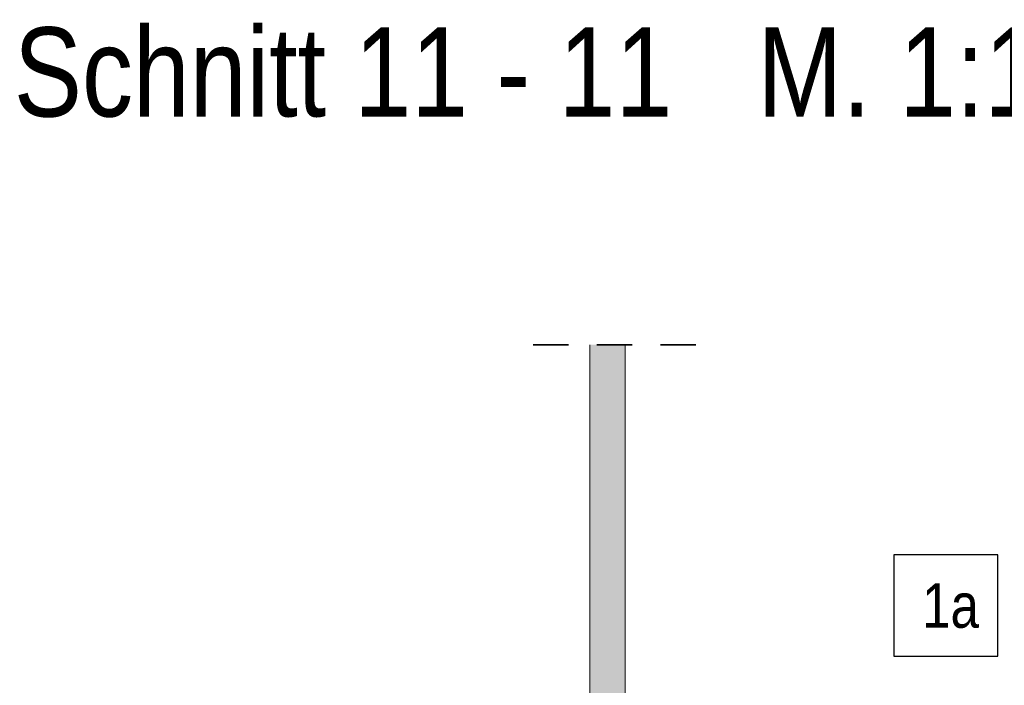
# Model space of a CAD drawing. Header units: millimetres. Extents: x 0 to 91, y -53.4 to 42.
# Tile 81 of 180: x 67.6 to 71.1, y -36.8 to -34.4. Entities that reach past the tile are written whole.
import ezdxf

# ---------------------------------------------------------------- set-up
doc = ezdxf.new("R2010")
doc.units = ezdxf.units.MM
doc.linetypes.add('HIDDEN', pattern=[0.375, 0.25, -0.125])
doc.layers.add('Achsen', color=7, linetype='Continuous', lineweight=20)
doc.layers.add('Schraffuren', color=7, linetype='Continuous', lineweight=20)
doc.styles.add('Arial Narrow', font='ARIALN.TTF')

msp = doc.modelspace()

# ---------------------------------------------------------------- hatches: boundary and pattern name
at = {"layer": 'Schraffuren', "lineweight": 25, "true_color": 0x91ffff}
msp.add_hatch(color=131, dxfattribs=at).paths.add_polyline_path([(69.7616396, -38.2125252), (69.7616396, -35.5706754), (69.6366396, -35.5706754), (69.6366396, -38.2125252)])

# ---------------------------------------------------------------- linework, layer by layer
at = {"color": 2, "linetype": 'HIDDEN', "lineweight": 35, "ltscale": 0.5}
msp.add_line((70.0116396, -35.5706754), (69.3866396, -35.5706754), dxfattribs=at)
at = {"color": 5, "linetype": 'Continuous', "lineweight": 18}
for p, q in [((69.6366396, -38.2125252), (69.6366396, -35.5706754)), ((69.7616396, -38.2125252), (69.7616396, -35.5706754))]:
    msp.add_line(p, q, dxfattribs=at)
at = {"layer": 'Achsen', "color": 3, "linetype": 'Continuous', "lineweight": 25}
for p, q in [((71.0797162, -36.3132276), (70.7117507, -36.3132276)), ((70.7117507, -36.3132276), (70.7117507, -36.6707276)), ((71.0797162, -36.6707276), (71.0797162, -36.3132276)), ((70.7117507, -36.6707276), (71.0797162, -36.6707276))]:
    msp.add_line(p, q, dxfattribs=at)

# ---------------------------------------------------------------- texts
at = {"color": 1, "lineweight": 70, "style": 'Arial Narrow'}
msp.add_text('Schnitt 11 - 11   M. 1:10', height=0.315, dxfattribs=at).set_placement((67.6014182, -34.7641503))
at = {"layer": 'Achsen', "color": 2, "lineweight": 35, "style": 'Arial Narrow'}
msp.add_text('1a', height=0.1575, dxfattribs=at).set_placement((70.8117507, -36.5707276))

doc.saveas('drawing.dxf')
